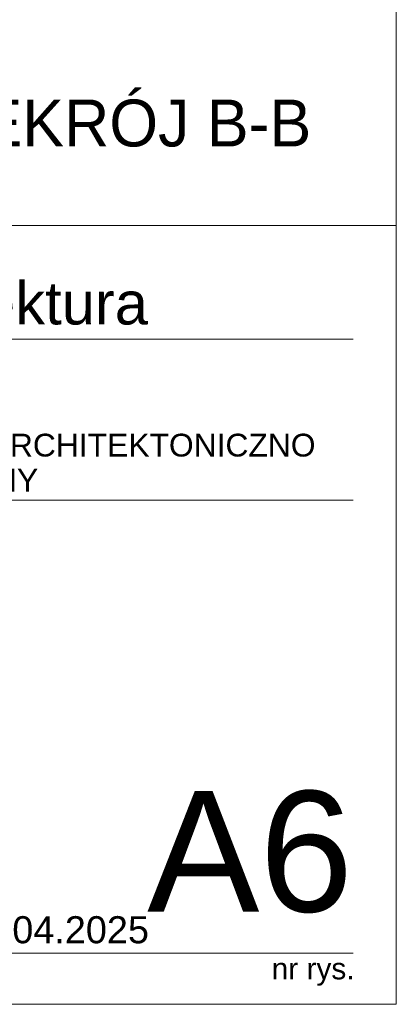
# Model space of a CAD drawing. Extents: x -547885 to -186295, y -25370 to 156194.
# Tile 68 of 256: x -509947 to -507135, y -22870 to -15524. Entities that reach past the tile are written whole.
import ezdxf

# ---------------------------------------------------------------- set-up
doc = ezdxf.new("R2010")
doc.units = 0
doc.header["$MEASUREMENT"] = 0
for name, color, linetype, lineweight in [('Arch opisy_Nr_Pióra__21', 7, 'Continuous', 9), ('ARCH TABELA_Nr_Pióra__1', 7, 'Continuous', 25), ('ARCH TABELA_Nr_Pióra__21', 7, 'Continuous', 9), ('ARCH TABELA_Nr_Pióra__7', 7, 'Continuous', 13)]:
    doc.layers.add(name, color=color, linetype=linetype, lineweight=lineweight)
doc.styles.add('GENERATED_STYLE_6', font='txt')
doc.styles.add('GENERATED_STYLE_8', font='arial.ttf')

msp = doc.modelspace()

# ---------------------------------------------------------------- linework, layer by layer
at = {"layer": 'ARCH TABELA_Nr_Pióra__21', "linetype": 'Continuous'}
for p, q in [((-507134.9, 5580.4), (-507134.9, -22869.6)), ((-524634.9, -17058.4), (-507134.9, -17058.4)), ((-507134.9, -17058.4), (-507134.9, -22869.6)), ((-511357.2, -17908.4), (-507457.9, -17908.4)), ((-511339.8, -19108.4), (-507457.9, -19108.4)), ((-511328, -22487.2), (-509046.2, -22487.2)), ((-509046.2, -22487.2), (-507457.9, -22487.2)), ((-507134.9, -22869.6), (-547884.9, -22869.6)), ((-507134.9, -22869.6), (-519741.2, -22869.6))]:
    msp.add_line(p, q, dxfattribs=at)

# ---------------------------------------------------------------- texts
at = {"layer": 'Arch opisy_Nr_Pióra__21', "linetype": 'Continuous', "insert": (-507769.7, -16120), "char_height": 350, "attachment_point": 3, "style": 'GENERATED_STYLE_6'}
msp.add_mtext('{PRZEKRÓJ B-B}', dxfattribs=at)
at = {"layer": 'ARCH TABELA_Nr_Pióra__1', "linetype": 'Continuous', "insert": (-511339.8, -18613), "char_height": 170, "attachment_point": 1, "line_spacing_factor": 0.923713, "style": 'GENERATED_STYLE_8'}
msp.add_mtext('{PROJEKT ARCHITEKTONICZNO\\PBUDOWLANY}', dxfattribs=at)
at = {"layer": 'ARCH TABELA_Nr_Pióra__7', "linetype": 'Continuous', "style": 'GENERATED_STYLE_8'}
for s, insert, char_height, attachment_point in [('{architektura}', (-511318.6, -17478.8), 319.16, 1), ('{A6}', (-507457.9, -21278.6), 900, 3), ('{Szczecin  04.2025}', (-511289.3, -22212.3), 202.128, 1), ('{nr rys.}', (-508065.8, -22523.7), 159.58, 1)]:
    msp.add_mtext(s, dxfattribs=dict(at, insert=insert, char_height=char_height, attachment_point=attachment_point))

doc.saveas('drawing.dxf')
